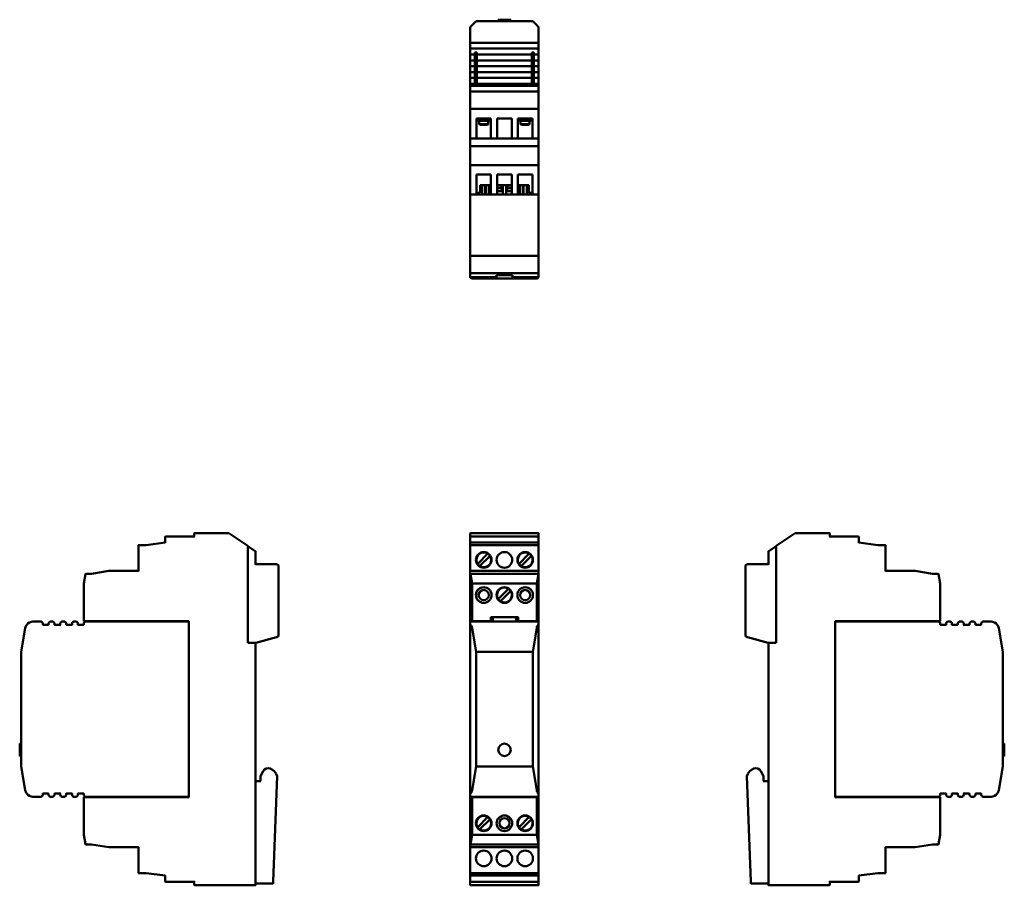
# Model space of a CAD drawing. Header units: millimetres. Extents: x 81 to 333, y 39 to 261.
import ezdxf

# ---------------------------------------------------------------- set-up
doc = ezdxf.new("R2010")
doc.units = ezdxf.units.MM
doc.layers.add('Viditelné hrany(CSN)', color=7, linetype='Continuous', lineweight=50)

msp = doc.modelspace()

# ---------------------------------------------------------------- linework, layer by layer
at = {"layer": 'Viditelné hrany(CSN)'}
for p, q in [((197.2, 259.49), (198.22, 260.51)), ((212.72, 260.51), (198.22, 260.51)), ((207.07, 260.91), (203.87, 260.91)), ((203.87, 260.51), (203.87, 260.91)), ((207.07, 260.51), (207.07, 260.91)), ((212.72, 260.51), (213.74, 259.49)), ((196.72, 257.52), (196.72, 258.97)), ((196.72, 257.52), (196.72, 255.51)), ((196.82, 259.11), (196.75, 259.04)), ((196.82, 259.11), (197.2, 259.49)), ((213.74, 259.49), (214.12, 259.11)), ((214.19, 259.04), (214.12, 259.11)), ((214.22, 258.97), (214.22, 257.52)), ((214.22, 255.51), (214.22, 257.52)), ((196.72, 255.11), (196.72, 255.51)), ((196.72, 255.11), (196.72, 253.41)), ((196.82, 255.01), (214.12, 255.01)), ((214.22, 255.51), (214.22, 255.11)), ((214.22, 253.41), (214.22, 255.11)), ((196.72, 253.01), (196.72, 253.41)), ((196.72, 253.01), (196.72, 252.51)), ((196.72, 252.11), (196.72, 252.51)), ((196.72, 252.11), (196.72, 250.41)), ((214.12, 253.51), (196.82, 253.51)), ((197.92, 252.51), (197.92, 252.01)), ((198.42, 252.51), (197.92, 252.51)), ((198.42, 252.01), (198.42, 252.51)), ((213.02, 252.51), (212.52, 252.51)), ((212.52, 252.51), (212.52, 252.01)), ((213.02, 252.01), (213.02, 252.51)), ((214.22, 253.41), (214.22, 253.01)), ((214.22, 252.51), (214.22, 253.01)), ((214.22, 252.51), (214.22, 252.11)), ((214.22, 250.41), (214.22, 252.11)), ((196.72, 250.01), (196.72, 250.41)), ((196.72, 250.01), (196.72, 249.51)), ((196.82, 252.01), (197.92, 252.01)), ((197.92, 250.51), (196.82, 250.51)), ((197.92, 250.51), (197.92, 252.01)), ((197.92, 250.51), (197.92, 250.01)), ((197.92, 249.51), (197.92, 250.01)), ((198.42, 252.01), (198.42, 250.51)), ((198.42, 252.01), (212.52, 252.01)), ((198.42, 250.01), (198.42, 250.51)), ((212.52, 250.51), (198.42, 250.51)), ((198.42, 250.01), (198.42, 249.51)), ((212.52, 250.51), (212.52, 252.01)), ((212.52, 250.51), (212.52, 250.01)), ((212.52, 249.51), (212.52, 250.01)), ((213.02, 252.01), (213.02, 250.51)), ((213.02, 252.01), (214.12, 252.01)), ((213.02, 250.01), (213.02, 250.51)), ((214.12, 250.51), (213.02, 250.51)), ((213.02, 250.01), (213.02, 249.51)), ((214.22, 250.41), (214.22, 250.01)), ((214.22, 249.51), (214.22, 250.01)), ((196.72, 249.11), (196.72, 249.51)), ((196.72, 249.11), (196.72, 247.41)), ((196.72, 247.01), (196.72, 247.41)), ((196.82, 249.01), (197.92, 249.01)), ((197.92, 247.51), (196.82, 247.51)), ((197.92, 249.51), (197.92, 249.01)), ((197.92, 247.51), (197.92, 249.01)), ((197.92, 247.51), (197.92, 247.01)), ((198.42, 249.01), (198.42, 249.51)), ((198.42, 249.01), (198.42, 247.51)), ((198.42, 249.01), (212.52, 249.01)), ((198.42, 247.01), (198.42, 247.51)), ((212.52, 247.51), (198.42, 247.51)), ((212.52, 249.51), (212.52, 249.01)), ((212.52, 247.51), (212.52, 249.01)), ((212.52, 247.51), (212.52, 247.01)), ((213.02, 249.01), (213.02, 249.51)), ((213.02, 249.01), (213.02, 247.51)), ((213.02, 249.01), (214.12, 249.01)), ((213.02, 247.01), (213.02, 247.51)), ((214.12, 247.51), (213.02, 247.51)), ((214.22, 249.51), (214.22, 249.11)), ((214.22, 247.41), (214.22, 249.11)), ((214.22, 247.41), (214.22, 247.01)), ((196.72, 247.01), (196.72, 246.51)), ((196.72, 246.11), (196.72, 246.51)), ((196.72, 246.11), (196.72, 244.41)), ((196.75, 244.04), (197.22, 244.51)), ((196.82, 246.01), (197.92, 246.01)), ((197.22, 244.51), (196.82, 244.51)), ((213.72, 244.51), (197.22, 244.51)), ((197.92, 246.51), (197.92, 247.01)), ((197.92, 246.51), (197.92, 246.01)), ((197.92, 244.51), (197.92, 246.01)), ((198.42, 247.01), (198.42, 246.51)), ((198.42, 246.01), (198.42, 246.51)), ((198.42, 246.01), (198.42, 244.51)), ((198.42, 246.01), (212.52, 246.01)), ((212.52, 246.51), (212.52, 247.01)), ((212.52, 246.51), (212.52, 246.01)), ((212.52, 244.51), (212.52, 246.01)), ((213.02, 247.01), (213.02, 246.51)), ((213.02, 246.01), (213.02, 246.51)), ((213.02, 246.01), (213.02, 244.51)), ((213.02, 246.01), (214.12, 246.01)), ((213.72, 244.51), (214.19, 244.04)), ((214.12, 244.51), (213.72, 244.51)), ((214.22, 246.51), (214.22, 247.01)), ((214.22, 246.51), (214.22, 246.11)), ((214.22, 244.41), (214.22, 246.11)), ((196.72, 244.01), (196.72, 244.41)), ((196.72, 244.01), (196.72, 243.97)), ((196.72, 243.97), (196.72, 242.5)), ((196.72, 242.5), (196.72, 238.1)), ((196.82, 244.01), (214.12, 244.01)), ((214.12, 242.51), (196.82, 242.51)), ((214.22, 244.41), (214.22, 244.01)), ((214.22, 243.97), (214.22, 244.01)), ((214.22, 242.5), (214.22, 243.97)), ((214.22, 238.1), (214.22, 242.5)), ((196.72, 238.1), (196.72, 230.41)), ((214.12, 238.11), (196.82, 238.11)), ((214.22, 230.41), (214.22, 238.1)), ((198.32, 230.51), (198.32, 235.61)), ((198.32, 235.61), (202.02, 235.61)), ((198.67, 235.61), (198.67, 235.11)), ((198.67, 235.11), (201.67, 235.11)), ((198.77, 235.01), (198.67, 235.11)), ((201.57, 235.01), (198.77, 235.01)), ((199.02, 235.01), (199.02, 234.21)), ((201.32, 235.01), (201.32, 234.21)), ((201.57, 235.01), (201.67, 235.11)), ((201.67, 235.61), (201.67, 235.11)), ((202.02, 235.61), (202.02, 230.51)), ((203.62, 230.51), (203.62, 235.61)), ((203.62, 235.61), (207.32, 235.61)), ((207.32, 235.61), (207.32, 230.51)), ((208.92, 230.51), (208.92, 235.61)), ((208.92, 235.61), (212.62, 235.61)), ((209.27, 235.61), (209.27, 235.11)), ((209.27, 235.11), (212.27, 235.11)), ((209.37, 235.01), (209.27, 235.11)), ((212.17, 235.01), (209.37, 235.01)), ((209.62, 235.01), (209.62, 234.21)), ((211.92, 235.01), (211.92, 234.21)), ((212.17, 235.01), (212.27, 235.11)), ((212.27, 235.61), (212.27, 235.11)), ((212.62, 235.61), (212.62, 230.51)), ((199.02, 234.21), (201.32, 234.21)), ((199.22, 234.01), (199.02, 234.21)), ((201.12, 234.01), (199.22, 234.01)), ((201.12, 234.01), (201.32, 234.21)), ((209.62, 234.21), (211.92, 234.21)), ((209.82, 234.01), (209.62, 234.21)), ((211.72, 234.01), (209.82, 234.01)), ((211.72, 234.01), (211.92, 234.21)), ((196.72, 230.41), (196.72, 228.5)), ((214.12, 230.51), (196.82, 230.51)), ((214.22, 228.5), (214.22, 230.41)), ((196.72, 228.5), (196.72, 223.61)), ((214.12, 228.51), (196.82, 228.51)), ((214.22, 223.61), (214.22, 228.5)), ((196.72, 223.61), (196.72, 216.11)), ((214.12, 223.71), (196.82, 223.71)), ((214.22, 216.11), (214.22, 223.61)), ((198.32, 221.31), (202.02, 221.31)), ((198.32, 216.21), (198.32, 221.31)), ((202.02, 221.31), (202.02, 216.21)), ((203.62, 216.21), (203.62, 221.31)), ((203.62, 221.31), (207.32, 221.31)), ((207.32, 221.31), (207.32, 216.21)), ((208.92, 216.21), (208.92, 221.31)), ((208.92, 221.31), (212.62, 221.31)), ((212.62, 221.31), (212.62, 216.21)), ((199.22, 218.61), (199.22, 216.61)), ((202.02, 218.61), (199.22, 218.61)), ((199.77, 218.61), (199.77, 216.21)), ((200.57, 218.61), (200.57, 216.21)), ((200.77, 218.61), (200.77, 216.21)), ((201.57, 218.61), (201.57, 216.21)), ((202.02, 217.11), (201.57, 217.11)), ((207.32, 218.61), (203.62, 218.61)), ((203.62, 217.91), (204.81, 217.91)), ((203.97, 217.11), (203.62, 217.11)), ((203.62, 217.01), (205.07, 217.01)), ((204.81, 217.11), (203.97, 217.11)), ((204.81, 218.61), (204.81, 217.11)), ((205.07, 217.11), (204.81, 217.11)), ((205.07, 218.61), (205.07, 216.21)), ((205.87, 218.61), (205.87, 216.21)), ((206.13, 217.11), (205.87, 217.11)), ((205.87, 217.01), (207.32, 217.01)), ((206.13, 217.11), (206.13, 218.61)), ((206.13, 217.91), (207.32, 217.91)), ((206.97, 217.11), (206.13, 217.11)), ((207.32, 217.11), (206.97, 217.11)), ((211.72, 218.61), (208.92, 218.61)), ((209.37, 217.11), (208.92, 217.11)), ((209.37, 218.61), (209.37, 216.21)), ((210.17, 218.61), (210.17, 216.21)), ((210.37, 218.61), (210.37, 216.21)), ((211.17, 218.61), (211.17, 216.21)), ((211.72, 216.61), (211.72, 218.61)), ((196.72, 216.11), (196.72, 200.51)), ((214.12, 216.21), (196.82, 216.21)), ((199.22, 216.61), (198.32, 216.61)), ((212.62, 216.61), (211.72, 216.61)), ((214.22, 200.51), (214.22, 216.11)), ((196.82, 200.61), (196.72, 200.51)), ((196.72, 200.51), (196.72, 196.11)), ((196.72, 200.51), (214.22, 200.51)), ((214.22, 200.51), (214.12, 200.61)), ((214.22, 196.11), (214.22, 200.51)), ((196.72, 196.11), (196.72, 195.14)), ((196.82, 196.01), (214.12, 196.01)), ((203.42, 195.04), (196.82, 195.04)), ((197.22, 194.66), (199.82, 194.66)), ((199.82, 195.04), (199.82, 195.03)), ((199.82, 195.03), (199.82, 194.66)), ((199.82, 194.66), (203.82, 194.66)), ((203.42, 195.04), (203.42, 195.58)), ((203.42, 195.58), (207.52, 195.58)), ((203.82, 194.66), (207.12, 194.66)), ((207.12, 194.66), (211.12, 194.66)), ((207.52, 195.58), (207.52, 195.04)), ((207.52, 195.04), (214.12, 195.04)), ((211.12, 195.03), (211.12, 195.04)), ((211.12, 194.66), (211.12, 195.03)), ((211.12, 194.66), (213.72, 194.66)), ((214.22, 195.14), (214.22, 196.11)), ((126.08, 128.64), (118.68, 128.64)), ((126.08, 129.46), (126.08, 128.64)), ((126.18, 128.54), (126.08, 128.64)), ((134.85, 129.56), (126.18, 129.56)), ((139.78, 126.31), (134.9, 129.55)), ((196.72, 129.46), (196.72, 128.54)), ((214.12, 129.56), (196.82, 129.56)), ((214.12, 128.64), (196.82, 128.64)), ((214.22, 128.54), (214.22, 129.46)), ((279.91, 129.55), (275.03, 126.31)), ((288.63, 129.56), (279.96, 129.56)), ((288.73, 128.64), (288.63, 128.54)), ((288.73, 128.64), (288.73, 129.46)), ((296.13, 128.64), (288.73, 128.64)), ((111.78, 126.39), (111.78, 119.84)), ((113.78, 126.49), (111.88, 126.49)), ((118.58, 127.09), (113.78, 126.49)), ((113.78, 126.39), (113.78, 126.49)), ((118.58, 128.54), (118.58, 127.09)), ((118.68, 127), (118.58, 127.09)), ((139.78, 126.31), (139.78, 126.19)), ((139.78, 126.2), (141.68, 124.93)), ((139.78, 101.46), (139.78, 126.2)), ((139.78, 101.46), (139.78, 126.19)), ((196.72, 128.54), (196.72, 127)), ((196.72, 127), (196.72, 126.39)), ((196.72, 126.39), (196.72, 119.74)), ((214.12, 127.09), (196.82, 127.09)), ((214.12, 126.49), (196.82, 126.49)), ((214.22, 127), (214.22, 128.54)), ((214.22, 126.39), (214.22, 127)), ((214.22, 119.74), (214.22, 126.39)), ((273.13, 124.93), (275.03, 126.2)), ((275.03, 126.2), (275.03, 126.31)), ((275.03, 101.46), (275.03, 126.2)), ((275.03, 126.19), (275.03, 101.46)), ((296.23, 127.09), (296.13, 127)), ((296.23, 127.09), (296.23, 128.54)), ((301.03, 126.49), (296.23, 127.09)), ((301.03, 126.49), (301.02, 126.39)), ((302.93, 126.49), (301.03, 126.49)), ((303.03, 119.84), (303.03, 126.39)), ((141.68, 124.93), (141.73, 124.89)), ((141.78, 121.56), (141.78, 124.81)), ((198.72, 121.8), (201.05, 124.14)), ((201.62, 123.58), (199.28, 121.24)), ((201.05, 124.14), (201.2, 124.29)), ((201.76, 123.72), (201.62, 123.58)), ((209.32, 121.8), (211.65, 124.14)), ((212.22, 123.58), (209.88, 121.24)), ((211.65, 124.14), (211.8, 124.29)), ((212.36, 123.72), (212.22, 123.58)), ((273.03, 124.81), (273.03, 121.56)), ((273.08, 124.89), (273.13, 124.93)), ((141.78, 121.56), (141.68, 121.46)), ((147.13, 121.56), (141.78, 121.56)), ((147.63, 103.4), (147.63, 121.06)), ((198.57, 121.66), (198.72, 121.8)), ((199.28, 121.24), (199.14, 121.09)), ((209.17, 121.66), (209.32, 121.8)), ((209.88, 121.24), (209.74, 121.09)), ((267.18, 121.06), (267.18, 103.4)), ((273.03, 121.56), (267.68, 121.56)), ((273.03, 121.56), (273.13, 121.46)), ((98.25, 119.01), (97.78, 116.65)), ((98.25, 119.01), (98.27, 119.1)), ((98.27, 119.1), (98.28, 119.15)), ((98.27, 119.1), (98.32, 119.05)), ((99.78, 119.15), (98.28, 119.15)), ((104.18, 119.84), (99.78, 119.15)), ((99.78, 119.15), (99.78, 119.05)), ((104.18, 119.84), (104.19, 119.74)), ((111.78, 119.84), (104.18, 119.84)), ((111.88, 119.74), (111.78, 119.84)), ((196.72, 119.74), (196.72, 119.05)), ((196.72, 119.05), (196.72, 107.09)), ((197.22, 116.65), (196.75, 119.01)), ((214.12, 119.84), (196.82, 119.84)), ((214.12, 119.15), (196.82, 119.15)), ((214.19, 119.01), (213.72, 116.65)), ((214.22, 119.05), (214.22, 119.74)), ((214.22, 107.09), (214.22, 119.05)), ((303.03, 119.84), (302.93, 119.74)), ((310.63, 119.84), (303.03, 119.84)), ((310.62, 119.74), (310.63, 119.84)), ((315.03, 119.15), (310.63, 119.84)), ((315.02, 119.05), (315.03, 119.15)), ((316.53, 119.15), (315.03, 119.15)), ((316.49, 119.05), (316.54, 119.1)), ((316.53, 119.15), (316.54, 119.1)), ((316.54, 119.1), (316.56, 119.01)), ((317.03, 116.65), (316.56, 119.01)), ((97.78, 116.65), (97.78, 107.09)), ((197.22, 107.09), (197.22, 116.65)), ((197.22, 116.65), (213.72, 116.65)), ((213.72, 116.65), (213.72, 107.09)), ((317.03, 107.09), (317.03, 116.65)), ((204.02, 112.8), (206.35, 115.14)), ((206.92, 114.58), (204.58, 112.24)), ((206.35, 115.14), (206.5, 115.29)), ((207.06, 114.72), (206.92, 114.58)), ((203.87, 112.66), (204.02, 112.8)), ((204.58, 112.24), (204.44, 112.09)), ((86.78, 106.89), (84.77, 106.89)), ((87.18, 105.99), (87.28, 106.09)), ((87.28, 106.09), (87.28, 106.39)), ((88.78, 106.09), (87.28, 106.09)), ((88.78, 106.39), (88.78, 106.09)), ((88.88, 105.99), (88.78, 106.09)), ((89.78, 106.89), (89.28, 106.89)), ((90.18, 105.99), (90.28, 106.09)), ((90.28, 106.09), (90.28, 106.39)), ((91.78, 106.09), (90.28, 106.09)), ((91.78, 106.39), (91.78, 106.09)), ((91.88, 105.99), (91.78, 106.09)), ((92.78, 106.89), (92.28, 106.89)), ((93.18, 105.99), (93.28, 106.09)), ((93.28, 106.09), (93.28, 106.39)), ((94.78, 106.09), (93.28, 106.09)), ((94.78, 106.39), (94.78, 106.09)), ((94.88, 105.99), (94.78, 106.09)), ((95.78, 106.89), (95.28, 106.89)), ((96.18, 105.99), (96.28, 106.09)), ((96.28, 106.09), (96.28, 106.39)), ((97.78, 106.09), (96.28, 106.09)), ((97.78, 106.39), (97.78, 106.09)), ((97.88, 105.99), (97.78, 106.09)), ((97.88, 106.99), (98.32, 106.99)), ((124.68, 106.89), (98.28, 106.89)), ((98.32, 106.99), (124.68, 106.99)), ((99.18, 106.99), (99.18, 106.89)), ((99.78, 106.89), (99.68, 106.99)), ((124.58, 106.79), (124.68, 106.89)), ((124.78, 107.09), (124.68, 106.99)), ((124.68, 106.99), (124.68, 61.99)), ((124.68, 62.09), (124.68, 106.89)), ((196.72, 107.09), (196.72, 106.79)), ((196.72, 106.12), (196.72, 106.79)), ((196.72, 106.12), (196.72, 62.86)), ((196.82, 106.99), (197.26, 106.99)), ((214.12, 106.89), (196.82, 106.89)), ((197.26, 106.99), (201.87, 106.99)), ((198.22, 106.99), (198.22, 106.89)), ((201.22, 106.89), (201.22, 106.99)), ((201.97, 107.99), (201.87, 108.09)), ((201.87, 106.99), (202.47, 106.99)), ((201.97, 107.99), (208.97, 107.99)), ((201.97, 107.09), (201.97, 107.99)), ((202.47, 107.99), (202.47, 106.89)), ((208.47, 106.89), (208.47, 107.99)), ((208.47, 106.99), (209.07, 106.99)), ((208.97, 107.99), (209.07, 108.09)), ((208.97, 107.99), (208.97, 107.09)), ((209.07, 106.99), (213.68, 106.99)), ((209.72, 106.99), (209.72, 106.89)), ((212.72, 106.89), (212.72, 106.99)), ((213.68, 106.99), (214.12, 106.99)), ((214.22, 106.79), (214.22, 107.09)), ((214.22, 106.79), (214.22, 106.12)), ((214.22, 62.86), (214.22, 106.12)), ((290.13, 106.99), (290.03, 107.09)), ((290.13, 106.99), (316.49, 106.99)), ((290.13, 61.99), (290.13, 106.99)), ((316.53, 106.89), (290.13, 106.89)), ((290.13, 106.89), (290.13, 62.09)), ((290.13, 106.89), (290.23, 106.79)), ((315.13, 106.99), (315.03, 106.89)), ((315.63, 106.89), (315.63, 106.99)), ((316.49, 106.99), (316.93, 106.99)), ((317.03, 106.09), (316.93, 105.99)), ((317.03, 106.09), (317.03, 106.39)), ((318.53, 106.09), (317.03, 106.09)), ((318.53, 106.39), (318.53, 106.09)), ((318.53, 106.09), (318.63, 105.99)), ((319.53, 106.89), (319.03, 106.89)), ((320.03, 106.09), (319.93, 105.99)), ((320.03, 106.09), (320.03, 106.39)), ((321.53, 106.09), (320.03, 106.09)), ((321.53, 106.39), (321.53, 106.09)), ((321.53, 106.09), (321.63, 105.99)), ((322.53, 106.89), (322.03, 106.89)), ((323.03, 106.09), (322.93, 105.99)), ((323.03, 106.09), (323.03, 106.39)), ((324.53, 106.09), (323.03, 106.09)), ((324.53, 106.39), (324.53, 106.09)), ((324.53, 106.09), (324.63, 105.99)), ((325.53, 106.89), (325.03, 106.89)), ((326.03, 106.09), (325.93, 105.99)), ((326.03, 106.09), (326.03, 106.39)), ((327.53, 106.09), (326.03, 106.09)), ((327.53, 106.39), (327.53, 106.09)), ((327.53, 106.09), (327.63, 105.99)), ((330.04, 106.89), (328.03, 106.89)), ((82.8, 105.22), (81.78, 99.19)), ((198.22, 99.19), (197.2, 105.22)), ((213.74, 105.22), (212.72, 99.19)), ((333.03, 99.19), (332.01, 105.22)), ((139.78, 101.46), (141.83, 101.46)), ((141.78, 101.46), (139.78, 101.46)), ((141.78, 101.46), (141.78, 39.51)), ((141.83, 101.46), (147.13, 102.88)), ((147.26, 102.92), (147.13, 102.88)), ((267.68, 102.88), (267.55, 102.92)), ((267.68, 102.88), (272.98, 101.46)), ((275.03, 101.46), (272.98, 101.46)), ((275.03, 101.46), (273.03, 101.46)), ((273.03, 39.51), (273.03, 101.46)), ((81.78, 99.19), (81.78, 69.79)), ((198.22, 69.79), (198.22, 99.19)), ((198.22, 99.19), (212.72, 99.19)), ((212.72, 99.19), (212.72, 69.79)), ((333.03, 69.79), (333.03, 99.19)), ((81.38, 75.69), (81.38, 72.49)), ((81.78, 75.69), (81.38, 75.69)), ((333.03, 75.69), (333.43, 75.69)), ((333.43, 72.49), (333.43, 75.69)), ((81.78, 72.49), (81.38, 72.49)), ((333.03, 72.49), (333.43, 72.49)), ((81.78, 69.79), (82.8, 63.76)), ((143.68, 68.61), (143.03, 67.31)), ((197.2, 63.76), (198.22, 69.79)), ((212.72, 69.79), (198.22, 69.79)), ((212.72, 69.79), (213.74, 63.76)), ((271.78, 67.31), (271.13, 68.61)), ((332.01, 63.76), (333.03, 69.79)), ((141.78, 66.06), (141.78, 39.86)), ((141.78, 66.06), (143.13, 66.06)), ((143.03, 67.31), (143.03, 66.06)), ((143.03, 67.31), (143.13, 67.29)), ((146.28, 40.36), (147.25, 67.33)), ((267.56, 67.33), (268.53, 40.36)), ((271.78, 67.31), (271.68, 67.29)), ((273.03, 66.06), (271.68, 66.06)), ((271.78, 66.06), (271.78, 67.31)), ((273.03, 66.06), (273.03, 39.86)), ((84.77, 62.09), (86.78, 62.09)), ((87.28, 62.89), (87.18, 62.99)), ((87.28, 62.89), (88.78, 62.89)), ((87.28, 62.59), (87.28, 62.89)), ((88.88, 62.99), (88.78, 62.89)), ((88.78, 62.89), (88.78, 62.59)), ((89.28, 62.09), (89.78, 62.09)), ((90.18, 62.99), (90.28, 62.89)), ((90.28, 62.59), (90.28, 62.89)), ((90.28, 62.89), (91.78, 62.89)), ((91.78, 62.89), (91.88, 62.99)), ((91.78, 62.89), (91.78, 62.59)), ((92.28, 62.09), (92.78, 62.09)), ((93.28, 62.89), (93.18, 62.99)), ((93.28, 62.59), (93.28, 62.89)), ((93.28, 62.89), (94.78, 62.89)), ((94.88, 62.99), (94.78, 62.89)), ((94.78, 62.89), (94.78, 62.59)), ((95.28, 62.09), (95.78, 62.09)), ((96.18, 62.99), (96.28, 62.89)), ((96.28, 62.59), (96.28, 62.89)), ((96.28, 62.89), (97.78, 62.89)), ((97.78, 62.89), (97.88, 62.99)), ((97.78, 62.89), (97.78, 62.59)), ((97.78, 61.89), (97.78, 52.33)), ((98.32, 61.99), (97.88, 61.99)), ((98.28, 62.09), (124.68, 62.09)), ((124.68, 61.99), (98.32, 61.99)), ((99.18, 62.09), (99.18, 61.99)), ((99.68, 61.99), (99.78, 62.09)), ((124.68, 62.09), (124.58, 62.19)), ((124.68, 61.99), (124.78, 61.89)), ((196.72, 62.19), (196.72, 62.86)), ((196.72, 62.19), (196.72, 61.89)), ((196.72, 61.89), (196.72, 49.93)), ((196.82, 62.09), (214.12, 62.09)), ((197.26, 61.99), (196.82, 61.99)), ((197.22, 52.33), (197.22, 61.89)), ((213.68, 61.99), (197.26, 61.99)), ((198.22, 62.09), (198.22, 61.99)), ((201.22, 61.99), (201.22, 62.09)), ((202.47, 62.09), (202.47, 61.99)), ((208.47, 61.99), (208.47, 62.09)), ((209.72, 62.09), (209.72, 61.99)), ((212.72, 61.99), (212.72, 62.09)), ((214.12, 61.99), (213.68, 61.99)), ((213.72, 61.89), (213.72, 52.33)), ((214.22, 62.86), (214.22, 62.19)), ((214.22, 61.89), (214.22, 62.19)), ((214.22, 49.93), (214.22, 61.89)), ((290.03, 61.89), (290.13, 61.99)), ((290.13, 62.09), (290.23, 62.19)), ((290.13, 62.09), (316.53, 62.09)), ((316.49, 61.99), (290.13, 61.99)), ((315.03, 62.09), (315.13, 61.99)), ((315.63, 61.99), (315.63, 62.09)), ((316.93, 61.99), (316.49, 61.99)), ((316.93, 62.99), (317.03, 62.89)), ((317.03, 62.89), (318.53, 62.89)), ((317.03, 62.59), (317.03, 62.89)), ((317.03, 52.33), (317.03, 61.89)), ((318.53, 62.89), (318.63, 62.99)), ((318.53, 62.89), (318.53, 62.59)), ((319.03, 62.09), (319.53, 62.09)), ((320.03, 62.89), (319.93, 62.99)), ((320.03, 62.89), (321.53, 62.89)), ((320.03, 62.59), (320.03, 62.89)), ((321.63, 62.99), (321.53, 62.89)), ((321.53, 62.89), (321.53, 62.59)), ((322.03, 62.09), (322.53, 62.09)), ((322.93, 62.99), (323.03, 62.89)), ((323.03, 62.89), (324.53, 62.89)), ((323.03, 62.59), (323.03, 62.89)), ((324.53, 62.89), (324.63, 62.99)), ((324.53, 62.89), (324.53, 62.59)), ((325.03, 62.09), (325.53, 62.09)), ((326.03, 62.89), (325.93, 62.99)), ((326.03, 62.59), (326.03, 62.89)), ((326.03, 62.89), (327.53, 62.89)), ((327.63, 62.99), (327.53, 62.89)), ((327.53, 62.89), (327.53, 62.59)), ((328.03, 62.09), (330.04, 62.09)), ((198.72, 54.4), (201.05, 56.74)), ((201.62, 56.18), (199.28, 53.84)), ((201.05, 56.74), (201.2, 56.89)), ((201.76, 56.32), (201.62, 56.18)), ((209.32, 54.4), (211.65, 56.74)), ((212.22, 56.18), (209.88, 53.84)), ((211.65, 56.74), (211.8, 56.89)), ((212.36, 56.32), (212.22, 56.18)), ((198.57, 54.26), (198.72, 54.4)), ((199.28, 53.84), (199.14, 53.69)), ((209.17, 54.26), (209.32, 54.4)), ((209.88, 53.84), (209.74, 53.69)), ((97.78, 52.33), (98.25, 49.97)), ((196.75, 49.97), (197.22, 52.33)), ((213.72, 52.33), (197.22, 52.33)), ((213.72, 52.33), (214.19, 49.97)), ((316.56, 49.97), (317.03, 52.33)), ((98.27, 49.88), (98.25, 49.97)), ((98.32, 49.93), (98.27, 49.88)), ((98.28, 49.83), (98.27, 49.88)), ((98.28, 49.83), (99.78, 49.83)), ((99.78, 49.83), (99.79, 49.93)), ((99.78, 49.83), (104.18, 49.14)), ((104.18, 49.14), (104.19, 49.24)), ((104.18, 49.14), (111.78, 49.14)), ((111.88, 49.24), (111.78, 49.14)), ((111.78, 49.14), (111.78, 42.59)), ((196.72, 49.93), (196.72, 49.24)), ((196.72, 49.24), (196.72, 42.59)), ((196.82, 49.83), (214.12, 49.83)), ((214.12, 49.14), (196.82, 49.14)), ((214.22, 49.24), (214.22, 49.93)), ((214.22, 42.59), (214.22, 49.24)), ((303.03, 49.14), (302.93, 49.24)), ((303.03, 49.14), (310.63, 49.14)), ((303.03, 42.59), (303.03, 49.14)), ((310.62, 49.24), (310.63, 49.14)), ((310.63, 49.14), (315.03, 49.83)), ((315.02, 49.93), (315.03, 49.83)), ((315.03, 49.83), (316.53, 49.83)), ((316.54, 49.88), (316.49, 49.93)), ((316.54, 49.88), (316.53, 49.83)), ((316.56, 49.97), (316.54, 49.88)), ((111.88, 42.49), (113.78, 42.49)), ((113.78, 42.59), (113.78, 42.49)), ((113.78, 42.49), (118.58, 41.89)), ((118.58, 41.89), (118.68, 41.98)), ((118.58, 41.89), (118.58, 40.44)), ((118.68, 40.34), (126.08, 40.34)), ((126.08, 40.34), (126.18, 40.44)), ((126.08, 40.34), (126.08, 39.51)), ((146.28, 40.36), (146.18, 40.37)), ((146.28, 39.96), (146.28, 40.36)), ((196.72, 42.59), (196.72, 41.98)), ((196.72, 41.98), (196.72, 40.44)), ((196.72, 40.44), (196.72, 39.51)), ((196.82, 42.49), (214.12, 42.49)), ((214.12, 41.89), (196.82, 41.89)), ((196.82, 40.34), (214.12, 40.34)), ((214.22, 41.98), (214.22, 42.59)), ((214.22, 40.44), (214.22, 41.98)), ((214.22, 39.51), (214.22, 40.44)), ((268.53, 40.36), (268.63, 40.37)), ((268.53, 40.36), (268.53, 39.96)), ((288.63, 40.44), (288.73, 40.34)), ((288.73, 39.51), (288.73, 40.34)), ((288.73, 40.34), (296.13, 40.34)), ((296.13, 41.98), (296.23, 41.89)), ((296.23, 41.89), (301.03, 42.49)), ((296.23, 40.44), (296.23, 41.89)), ((301.03, 42.49), (301.02, 42.59)), ((301.03, 42.49), (302.93, 42.49)), ((126.18, 39.41), (141.68, 39.41)), ((146.18, 39.86), (141.78, 39.86)), ((196.82, 39.41), (214.12, 39.41)), ((273.03, 39.86), (268.63, 39.86)), ((273.13, 39.41), (288.63, 39.41))]:
    msp.add_line(p, q, dxfattribs=at)
for centre, radius in [((200.17, 122.69), 2), ((205.47, 122.69), 2), ((210.77, 122.69), 2), ((200.17, 113.69), 2), ((200.17, 113.69), 1.3), ((205.47, 113.69), 2), ((210.77, 113.69), 2), ((210.77, 113.69), 1.3), ((205.47, 74.09), 1.6), ((200.17, 55.29), 2), ((205.47, 55.29), 2), ((205.47, 55.29), 1.3), ((210.77, 55.29), 2), ((200.17, 46.29), 2), ((205.47, 46.29), 2), ((210.77, 46.29), 2)]:
    msp.add_circle(centre, radius, dxfattribs=at)
for centre, radius, start, end in [((196.82, 255.11), 0.1, 180, 270), ((214.12, 255.11), 0.1, 270, 0), ((196.82, 253.41), 0.1, 90, 180), ((196.82, 252.11), 0.1, 180, 270), ((214.12, 253.41), 0.1, 0, 90), ((214.12, 252.11), 0.1, 270, 0), ((196.82, 250.41), 0.1, 90, 180), ((214.12, 250.41), 0.1, 0, 90), ((196.82, 249.11), 0.1, 180, 270), ((196.82, 247.41), 0.1, 90, 180), ((214.12, 249.11), 0.1, 270, 0), ((214.12, 247.41), 0.1, 0, 90), ((196.82, 246.11), 0.1, 180, 270), ((196.82, 244.41), 0.1, 90, 180), ((214.12, 246.11), 0.1, 270, 0), ((214.12, 244.41), 0.1, 0, 90), ((196.82, 243.97), 0.1, 149.2132, 180), ((196.82, 243.97), 0.1, 135, 149.2132), ((214.12, 243.97), 0.1, 30.7868, 45), ((214.12, 243.97), 0.1, 0, 30.7868), ((196.82, 230.41), 0.1, 90, 180), ((214.12, 230.41), 0.1, 0, 90), ((196.82, 223.61), 0.1, 90, 180), ((214.12, 223.61), 0.1, 0, 90), ((196.82, 216.11), 0.1, 90, 180), ((214.12, 216.11), 0.1, 0, 90), ((196.82, 196.11), 0.1, 180, 270), ((197.22, 195.16), 0.5, 184.9187, 195), ((197.22, 195.16), 0.5, 195, 270), ((213.72, 195.16), 0.5, 270, 345), ((214.12, 196.11), 0.1, 270, 0), ((213.72, 195.16), 0.5, 345, 355.0813), ((118.68, 128.54), 0.1, 90, 180), ((126.18, 129.46), 0.1, 90, 180), ((134.85, 129.46), 0.1, 56.4451, 90), ((196.82, 129.46), 0.1, 90, 180), ((196.82, 128.54), 0.1, 90, 180), ((214.12, 129.46), 0.1, 0, 90), ((214.12, 128.54), 0.1, 0, 90), ((279.96, 129.46), 0.1, 90, 123.5549), ((288.63, 129.46), 0.1, 0, 90), ((296.13, 128.54), 0.1, 0, 90), ((111.88, 126.39), 0.1, 90, 180), ((196.82, 126.39), 0.1, 90, 180), ((214.12, 126.39), 0.1, 0, 90), ((302.93, 126.39), 0.1, 0, 90), ((141.68, 124.81), 0.1, 0, 56.3099), ((200.17, 122.69), 1.9, 57.1532, 212.8468), ((200.17, 122.69), 1.9, 237.1532, 32.8468), ((200.17, 122.69), 1.9, 32.8468, 57.1532), ((210.77, 122.69), 1.9, 57.1532, 212.8468), ((210.77, 122.69), 1.9, 237.1532, 32.8468), ((210.77, 122.69), 1.9, 32.8468, 57.1532), ((273.13, 124.81), 0.1, 123.6901, 180), ((147.13, 121.06), 0.5, 0, 90), ((200.17, 122.69), 1.9, 212.8468, 237.1532), ((210.77, 122.69), 1.9, 212.8468, 237.1532), ((267.68, 121.06), 0.5, 90, 180), ((196.82, 119.74), 0.1, 90, 180), ((196.82, 119.05), 0.1, 149.2132, 180), ((196.82, 119.05), 0.1, 90, 149.2132), ((214.12, 119.74), 0.1, 0, 90), ((214.12, 119.05), 0.1, 30.7868, 90), ((214.12, 119.05), 0.1, 0, 30.7868), ((205.47, 113.69), 1.9, 57.1532, 212.8468), ((205.47, 113.69), 1.9, 237.1532, 32.8468), ((205.47, 113.69), 1.9, 32.8468, 57.1532), ((205.47, 113.69), 1.9, 212.8468, 237.1532), ((84.77, 104.89), 2, 142.6856, 170.4171), ((84.77, 104.89), 2, 90, 142.6856), ((86.78, 106.39), 0.5, 0, 90), ((89.28, 106.39), 0.5, 90, 180), ((89.78, 106.39), 0.5, 0, 90), ((92.28, 106.39), 0.5, 90, 180), ((92.78, 106.39), 0.5, 0, 90), ((95.28, 106.39), 0.5, 90, 180), ((95.78, 106.39), 0.5, 0, 90), ((97.88, 107.09), 0.1, 180, 270), ((98.28, 106.39), 0.5, 90, 180), ((196.82, 107.09), 0.1, 180, 270), ((196.82, 106.79), 0.1, 90, 180), ((195.23, 104.89), 2, 9.5829, 37.3144), ((201.87, 107.09), 0.1, 270, 0), ((209.07, 107.09), 0.1, 180, 270), ((215.71, 104.89), 2, 142.6856, 170.4171), ((214.12, 107.09), 0.1, 270, 0), ((214.12, 106.79), 0.1, 0, 90), ((316.53, 106.39), 0.5, 0, 90), ((316.93, 107.09), 0.1, 270, 0), ((319.03, 106.39), 0.5, 90, 180), ((319.53, 106.39), 0.5, 0, 90), ((322.03, 106.39), 0.5, 90, 180), ((322.53, 106.39), 0.5, 0, 90), ((325.03, 106.39), 0.5, 90, 180), ((325.53, 106.39), 0.5, 0, 90), ((328.03, 106.39), 0.5, 90, 180), ((330.04, 104.89), 2, 37.3144, 90), ((330.04, 104.89), 2, 9.5829, 37.3144), ((147.13, 103.4), 0.5, 285, 0), ((267.68, 103.4), 0.5, 180, 255), ((144.99, 67.89), 1.5, 68.5943, 151.3385), ((144.36, 66.53), 3, 15.5195, 66.8556), ((270.45, 66.53), 3, 113.1444, 164.4805), ((269.82, 67.89), 1.5, 28.6615, 111.4057), ((84.77, 64.09), 2, 189.5829, 217.3144), ((195.23, 64.09), 2, 322.6856, 350.4171), ((215.71, 64.09), 2, 189.5829, 217.3144), ((330.04, 64.09), 2, 322.6856, 350.4171), ((84.77, 64.09), 2, 217.3144, 270), ((86.78, 62.59), 0.5, 270, 0), ((89.28, 62.59), 0.5, 180, 270), ((89.78, 62.59), 0.5, 270, 0), ((92.28, 62.59), 0.5, 180, 270), ((92.78, 62.59), 0.5, 270, 0), ((95.28, 62.59), 0.5, 180, 270), ((95.78, 62.59), 0.5, 270, 0), ((98.28, 62.59), 0.5, 180, 270), ((97.88, 61.89), 0.1, 90, 180), ((196.82, 62.19), 0.1, 180, 270), ((196.82, 61.89), 0.1, 90, 180), ((214.12, 62.19), 0.1, 270, 0), ((214.12, 61.89), 0.1, 0, 90), ((316.53, 62.59), 0.5, 270, 0), ((316.93, 61.89), 0.1, 0, 90), ((319.03, 62.59), 0.5, 180, 270), ((319.53, 62.59), 0.5, 270, 0), ((322.03, 62.59), 0.5, 180, 270), ((322.53, 62.59), 0.5, 270, 0), ((325.03, 62.59), 0.5, 180, 270), ((325.53, 62.59), 0.5, 270, 0), ((328.03, 62.59), 0.5, 180, 270), ((330.04, 64.09), 2, 270, 322.6856), ((200.17, 55.29), 1.9, 57.1532, 212.8468), ((200.17, 55.29), 1.9, 237.1532, 32.8468), ((200.17, 55.29), 1.9, 32.8468, 57.1532), ((210.77, 55.29), 1.9, 57.1532, 212.8468), ((210.77, 55.29), 1.9, 237.1532, 32.8468), ((210.77, 55.29), 1.9, 32.8468, 57.1532), ((200.17, 55.29), 1.9, 212.8468, 237.1532), ((210.77, 55.29), 1.9, 212.8468, 237.1532), ((196.82, 49.93), 0.1, 180, 210.7868), ((196.82, 49.24), 0.1, 180, 270), ((196.82, 49.93), 0.1, 210.7868, 270), ((214.12, 49.93), 0.1, 270, 329.2132), ((214.12, 49.24), 0.1, 270, 0), ((214.12, 49.93), 0.1, 329.2132, 0), ((111.88, 42.59), 0.1, 180, 270), ((118.68, 40.44), 0.1, 180, 270), ((196.82, 42.59), 0.1, 180, 270), ((196.82, 40.44), 0.1, 180, 270), ((214.12, 42.59), 0.1, 270, 0), ((214.12, 40.44), 0.1, 270, 0), ((296.13, 40.44), 0.1, 270, 0), ((302.93, 42.59), 0.1, 270, 0), ((126.18, 39.51), 0.1, 180, 270), ((141.68, 39.51), 0.1, 270, 0), ((146.18, 39.96), 0.1, 270, 0), ((196.82, 39.51), 0.1, 180, 270), ((214.12, 39.51), 0.1, 270, 0), ((268.63, 39.96), 0.1, 180, 270), ((273.13, 39.51), 0.1, 180, 270), ((288.63, 39.51), 0.1, 270, 0)]:
    msp.add_arc(centre, radius, start, end, dxfattribs=at)
for centre, major_axis, ratio, start_param, end_param in [((196.82, 242.5), (-0.1, 0), 0.077654, 4.712389, 6.283185), ((196.82, 244.03), (-0.1, 0), 0.2, 0.537331, 1.570796), ((214.12, 244.03), (-0.1, 0), 0.2, 1.570796, 2.604262), ((214.12, 242.5), (0.1, 0), 0.077654, 0, 1.570796), ((196.82, 238.1), (0.1, 0), 0.077654, 1.570796, 3.141593), ((214.12, 238.1), (-0.1, 0), 0.077654, 3.141593, 4.712389), ((196.82, 228.5), (-0.1, 0), 0.062258, 4.712389, 6.283185), ((214.12, 228.5), (0.1, 0), 0.062258, 0, 1.570796), ((196.82, 127), (-0.1, 0), 0.882782, 4.712389, 6.283185), ((214.12, 127), (0.1, 0), 0.882782, 0, 1.570796), ((196.82, 119.36), (0, -0.5), 0.2, 5.24972, 5.497787), ((214.12, 119.36), (0, -0.5), 0.2, 0.785398, 1.033466), ((197.26, 107.09), (0, -0.1), 0.414214, 4.712389, 6.283185), ((213.68, 107.09), (0, -0.1), 0.414214, 0, 1.570796), ((197.26, 61.89), (0, 0.1), 0.414214, 0, 1.570796), ((213.68, 61.89), (0, 0.1), 0.414214, 4.712389, 6.283185), ((196.82, 49.62), (0, 0.5), 0.2, 0.785398, 1.033466), ((214.12, 49.62), (0, 0.5), 0.2, 5.24972, 5.497787), ((196.82, 41.98), (-0.1, 0), 0.882782, 0, 1.570796), ((214.12, 41.98), (0.1, 0), 0.882782, 4.712389, 6.283185)]:
    msp.add_ellipse(centre, major_axis=major_axis, ratio=ratio, start_param=start_param, end_param=end_param, dxfattribs=at)
for points, knots in [([(196.72, 258.97), (196.72, 258.97), (196.72, 258.97), (196.72, 258.98), (196.72, 259), (196.73, 259.02), (196.74, 259.03), (196.75, 259.04)], [-0.00827845, -0.00827845, -0.00827845, -0.00827845, -0.008127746, -0.008127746, -0.00407588, -0.00407588, 0, 0, 0, 0]), ([(214.19, 259.04), (214.2, 259.03), (214.21, 259.02), (214.22, 259), (214.22, 258.98), (214.22, 258.97), (214.22, 258.97), (214.22, 258.97)], [-0.008138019, -0.008138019, -0.008138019, -0.008138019, -0.004056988, -0.004056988, 0, 0, 0.000150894, 0.000150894, 0.000150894, 0.000150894]), ([(196.72, 195.14), (196.72, 195.14), (196.72, 195.14), (196.72, 195.12), (196.72, 195.11), (196.73, 195.08), (196.74, 195.07), (196.76, 195.06), (196.77, 195.05), (196.79, 195.04), (196.81, 195.04), (196.82, 195.04)], [-0.01584897, -0.01584897, -0.01584897, -0.01584897, -0.01570508, -0.01570508, -0.01168548, -0.01168548, -0.00775051, -0.00775051, -0.00386339, -0.00386339, 0, 0, 0, 0]), ([(214.22, 195.14), (214.22, 195.14), (214.22, 195.14), (214.22, 195.12), (214.22, 195.11), (214.2, 195.08), (214.2, 195.07), (214.18, 195.06), (214.17, 195.05), (214.14, 195.04), (214.13, 195.04), (214.12, 195.04)], [-0.00014397, -0.00014397, -0.00014397, -0.00014397, 0, 0, 0.00402164, 0.00402164, 0.0079586, 0.0079586, 0.01184769, 0.01184769, 0.01571304, 0.01571304, 0.01571304, 0.01571304]), ([(83.18, 106.1), (83.19, 106.12), (83.21, 106.13), (83.23, 106.14), (83.23, 106.15), (83.24, 106.15), (83.25, 106.15), (83.25, 106.14)], [0, 0, 0, 0, 0.00714022, 0.00714022, 0.00927422, 0.00927422, 0.01062404, 0.01062404, 0.01062404, 0.01062404]), ([(83.32, 106.12), (83.32, 106.12), (83.32, 106.12), (83.31, 106.12), (83.29, 106.13), (83.27, 106.14), (83.26, 106.14), (83.25, 106.14)], [-0.00827845, -0.00827845, -0.00827845, -0.00827845, -0.008127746, -0.008127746, -0.00407588, -0.00407588, 0, 0, 0, 0]), ([(196.75, 106.14), (196.74, 106.14), (196.73, 106.14), (196.72, 106.13), (196.72, 106.12), (196.72, 106.12), (196.72, 106.12), (196.72, 106.12)], [-0.008138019, -0.008138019, -0.008138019, -0.008138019, -0.004056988, -0.004056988, 0, 0, 0.000150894, 0.000150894, 0.000150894, 0.000150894]), ([(196.75, 106.14), (196.75, 106.15), (196.75, 106.15), (196.76, 106.15), (196.77, 106.14), (196.79, 106.13), (196.81, 106.12), (196.82, 106.1)], [0.10314597, 0.10314597, 0.10314597, 0.10314597, 0.10449579, 0.10449579, 0.10662979, 0.10662979, 0.11377001, 0.11377001, 0.11377001, 0.11377001]), ([(214.12, 106.1), (214.13, 106.12), (214.15, 106.13), (214.17, 106.14), (214.17, 106.15), (214.18, 106.15), (214.19, 106.15), (214.19, 106.14)], [0, 0, 0, 0, 0.00714022, 0.00714022, 0.00927422, 0.00927422, 0.01062404, 0.01062404, 0.01062404, 0.01062404]), ([(214.22, 106.12), (214.22, 106.12), (214.22, 106.12), (214.22, 106.12), (214.22, 106.13), (214.21, 106.14), (214.2, 106.14), (214.19, 106.14)], [-0.00827845, -0.00827845, -0.00827845, -0.00827845, -0.008127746, -0.008127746, -0.00407588, -0.00407588, 0, 0, 0, 0]), ([(331.56, 106.14), (331.55, 106.14), (331.54, 106.14), (331.52, 106.13), (331.5, 106.12), (331.49, 106.12), (331.49, 106.12), (331.49, 106.12)], [-0.008138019, -0.008138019, -0.008138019, -0.008138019, -0.004056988, -0.004056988, 0, 0, 0.000150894, 0.000150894, 0.000150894, 0.000150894]), ([(331.56, 106.14), (331.56, 106.15), (331.57, 106.15), (331.58, 106.15), (331.58, 106.14), (331.6, 106.13), (331.62, 106.12), (331.63, 106.1)], [0.10314597, 0.10314597, 0.10314597, 0.10314597, 0.10449579, 0.10449579, 0.10662979, 0.10662979, 0.11377001, 0.11377001, 0.11377001, 0.11377001]), ([(143.77, 68.56), (143.77, 68.56), (143.76, 68.56), (143.75, 68.57), (143.74, 68.58), (143.72, 68.59), (143.71, 68.59), (143.69, 68.6), (143.69, 68.6), (143.68, 68.61), (143.68, 68.61), (143.68, 68.61)], [-0.01575744, -0.01575744, -0.01575744, -0.01575744, -0.01553453, -0.01553453, -0.01171888, -0.01171888, -0.00781204, -0.00781204, -0.00390586, -0.00390586, 0, 0, 0, 0]), ([(145.5, 69.19), (145.5, 69.2), (145.5, 69.2), (145.51, 69.21), (145.51, 69.22), (145.52, 69.24), (145.53, 69.25), (145.53, 69.27), (145.54, 69.28), (145.54, 69.29), (145.54, 69.29), (145.54, 69.29)], [-0.00023618, -0.00023618, -0.00023618, -0.00023618, 0, 0, 0.00380181, 0.00380181, 0.00770856, 0.00770856, 0.01161483, 0.01161483, 0.01552088, 0.01552088, 0.01552088, 0.01552088]), ([(269.31, 69.19), (269.31, 69.2), (269.31, 69.2), (269.3, 69.2), (269.3, 69.2), (269.3, 69.21), (269.3, 69.21), (269.3, 69.22), (269.29, 69.23), (269.29, 69.24), (269.28, 69.25), (269.28, 69.27), (269.27, 69.28), (269.27, 69.29), (269.27, 69.29), (269.27, 69.29)], [-0.00018381, -0.00018381, -0.00018381, -0.00018381, 0, 0, 0.00076815, 0.00076815, 0.0018078, 0.0018078, 0.00384496, 0.00384496, 0.00775171, 0.00775171, 0.01165798, 0.01165798, 0.01556402, 0.01556402, 0.01556402, 0.01556402]), ([(271.04, 68.56), (271.04, 68.56), (271.04, 68.56), (271.06, 68.57), (271.07, 68.58), (271.09, 68.59), (271.1, 68.59), (271.11, 68.6), (271.12, 68.6), (271.13, 68.61), (271.13, 68.61), (271.13, 68.61)], [-0.00022291, -0.00022291, -0.00022291, -0.00022291, 0, 0, 0.00381568, 0.00381568, 0.00772255, 0.00772255, 0.01162876, 0.01162876, 0.01553464, 0.01553464, 0.01553464, 0.01553464]), ([(147.15, 67.32), (147.15, 67.32), (147.15, 67.32), (147.17, 67.32), (147.18, 67.32), (147.2, 67.33), (147.21, 67.33), (147.23, 67.33), (147.24, 67.33), (147.25, 67.33), (147.25, 67.33), (147.25, 67.33)], [-0.00014397, -0.00014397, -0.00014397, -0.00014397, 0, 0, 0.00402164, 0.00402164, 0.0079586, 0.0079586, 0.01184769, 0.01184769, 0.01571304, 0.01571304, 0.01571304, 0.01571304]), ([(267.66, 67.32), (267.66, 67.32), (267.66, 67.32), (267.64, 67.32), (267.63, 67.32), (267.6, 67.33), (267.59, 67.33), (267.58, 67.33), (267.57, 67.33), (267.56, 67.33), (267.56, 67.33), (267.56, 67.33)], [-0.01584897, -0.01584897, -0.01584897, -0.01584897, -0.01570508, -0.01570508, -0.01168548, -0.01168548, -0.00775051, -0.00775051, -0.00386339, -0.00386339, 0, 0, 0, 0]), ([(83.25, 62.84), (83.25, 62.83), (83.24, 62.83), (83.23, 62.83), (83.23, 62.84), (83.21, 62.84), (83.19, 62.86), (83.18, 62.88)], [0.10314597, 0.10314597, 0.10314597, 0.10314597, 0.10449579, 0.10449579, 0.10662979, 0.10662979, 0.11377001, 0.11377001, 0.11377001, 0.11377001]), ([(83.25, 62.84), (83.26, 62.84), (83.27, 62.84), (83.29, 62.85), (83.31, 62.86), (83.32, 62.86), (83.32, 62.86), (83.32, 62.86)], [-0.008138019, -0.008138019, -0.008138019, -0.008138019, -0.004056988, -0.004056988, 0, 0, 0.000150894, 0.000150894, 0.000150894, 0.000150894]), ([(196.72, 62.86), (196.72, 62.86), (196.72, 62.86), (196.72, 62.86), (196.72, 62.85), (196.73, 62.84), (196.74, 62.84), (196.75, 62.84)], [-0.00827845, -0.00827845, -0.00827845, -0.00827845, -0.008127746, -0.008127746, -0.00407588, -0.00407588, 0, 0, 0, 0]), ([(196.82, 62.88), (196.81, 62.86), (196.79, 62.84), (196.77, 62.84), (196.76, 62.83), (196.75, 62.83), (196.75, 62.83), (196.75, 62.84)], [0, 0, 0, 0, 0.00714022, 0.00714022, 0.00927422, 0.00927422, 0.01062404, 0.01062404, 0.01062404, 0.01062404]), ([(214.19, 62.84), (214.19, 62.83), (214.18, 62.83), (214.17, 62.83), (214.17, 62.84), (214.15, 62.84), (214.13, 62.86), (214.12, 62.88)], [0.10314597, 0.10314597, 0.10314597, 0.10314597, 0.10449579, 0.10449579, 0.10662979, 0.10662979, 0.11377001, 0.11377001, 0.11377001, 0.11377001]), ([(214.19, 62.84), (214.2, 62.84), (214.21, 62.84), (214.22, 62.85), (214.22, 62.86), (214.22, 62.86), (214.22, 62.86), (214.22, 62.86)], [-0.008138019, -0.008138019, -0.008138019, -0.008138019, -0.004056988, -0.004056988, 0, 0, 0.000150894, 0.000150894, 0.000150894, 0.000150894]), ([(331.49, 62.86), (331.49, 62.86), (331.49, 62.86), (331.5, 62.86), (331.52, 62.85), (331.54, 62.84), (331.55, 62.84), (331.56, 62.84)], [-0.00827845, -0.00827845, -0.00827845, -0.00827845, -0.008127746, -0.008127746, -0.00407588, -0.00407588, 0, 0, 0, 0]), ([(331.63, 62.88), (331.62, 62.86), (331.6, 62.84), (331.58, 62.84), (331.58, 62.83), (331.57, 62.83), (331.56, 62.83), (331.56, 62.84)], [0, 0, 0, 0, 0.00714022, 0.00714022, 0.00927422, 0.00927422, 0.01062404, 0.01062404, 0.01062404, 0.01062404])]:
    msp.add_open_spline(points, degree=3, knots=knots, dxfattribs=at)

doc.saveas('drawing.dxf')
